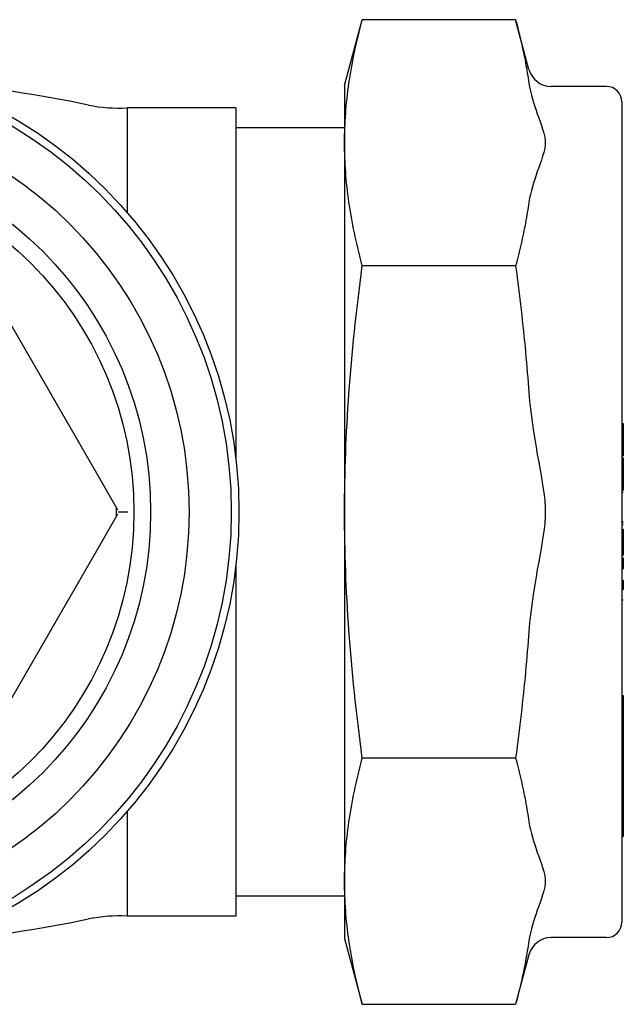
# Model space of a CAD drawing. Header units: millimetres. Extents: x 81 to 3803, y 32 to 438.
# Tile 10 of 16: x 346 to 385, y 374 to 438. Entities that reach past the tile are written whole.
import ezdxf

# ---------------------------------------------------------------- set-up
doc = ezdxf.new("R2010")
doc.units = ezdxf.units.MM
doc.layers.add('DETAIL', color=2, linetype='Continuous')

msp = doc.modelspace()

# ---------------------------------------------------------------- linework, layer by layer
at = {"layer": 'DETAIL'}
for p, q in [((366.723, 433.822), (367.873, 438.115)), ((377.859, 438.115), (367.873, 438.115)), ((378.725, 434.884), (377.859, 438.115)), ((366.723, 433.822), (366.723, 430.104)), ((383.773, 433.772), (380.174, 433.772)), ((384.773, 432.772), (384.773, 379.372)), ((352.553, 432.372), (352.553, 425.581)), ((359.643, 432.372), (352.553, 432.372)), ((359.643, 432.372), (359.643, 409.516)), ((366.723, 431.072), (359.643, 431.072)), ((366.723, 430.104), (366.723, 406.072)), ((350.979, 407.896), (342.116, 423.248)), ((377.859, 422.094), (367.873, 422.094)), ((384.773, 411.829), (384.873, 411.829)), ((384.773, 411.533), (384.873, 411.533)), ((384.873, 411.829), (384.873, 411.533)), ((384.873, 411.533), (384.873, 409.79)), ((384.773, 409.79), (384.873, 409.79)), ((384.773, 409.72), (384.873, 409.72)), ((384.773, 409.591), (384.873, 409.591)), ((384.873, 409.79), (384.873, 409.72)), ((384.873, 409.591), (384.873, 409.405)), ((384.773, 409.405), (384.873, 409.405)), ((384.773, 409.106), (384.873, 409.106)), ((384.873, 409.405), (384.873, 409.106)), ((384.873, 409.106), (384.873, 407.53)), ((351.849, 406.388), (350.979, 407.896)), ((384.773, 407.53), (384.873, 407.53)), ((384.773, 407.492), (384.873, 407.492)), ((384.773, 407.369), (384.873, 407.369)), ((384.873, 407.53), (384.873, 407.492)), ((351.962, 406.194), (351.849, 406.388)), ((350.979, 404.248), (351.849, 405.756)), ((351.849, 405.756), (351.962, 405.951)), ((352.048, 406.072), (351.981, 406.072)), ((352.609, 406.072), (352.048, 406.072)), ((366.723, 406.072), (366.723, 382.04)), ((384.773, 405.46), (384.873, 405.46)), ((384.773, 405.406), (384.873, 405.406)), ((384.773, 405.359), (384.873, 405.359)), ((384.773, 405.236), (384.873, 405.236)), ((384.773, 404.964), (384.873, 404.964)), ((384.773, 404.936), (384.873, 404.936)), ((384.873, 404.964), (384.873, 404.936)), ((384.873, 404.936), (384.873, 403.449)), ((342.116, 388.896), (350.979, 404.248)), ((384.773, 403.449), (384.873, 403.449)), ((384.773, 403.283), (384.873, 403.283)), ((384.773, 403.268), (384.873, 403.268)), ((384.873, 403.449), (384.873, 403.283)), ((384.873, 403.283), (384.873, 403.268)), ((359.643, 402.628), (359.643, 379.772)), ((384.773, 403.079), (384.873, 403.079)), ((384.773, 402.615), (384.873, 402.615)), ((384.873, 403.079), (384.873, 402.615)), ((384.873, 402.615), (384.873, 402.38)), ((384.773, 402.38), (384.873, 402.38)), ((384.773, 401.639), (384.873, 401.639)), ((384.773, 401.269), (384.873, 401.269)), ((384.873, 401.639), (384.873, 401.269)), ((384.873, 401.269), (384.873, 401.036)), ((384.773, 401.036), (384.873, 401.036)), ((384.773, 400.345), (384.873, 400.345)), ((384.773, 394.125), (384.873, 394.125)), ((384.873, 394.125), (384.873, 393.461)), ((384.773, 393.461), (384.873, 393.461)), ((384.773, 393.158), (384.873, 393.158)), ((384.873, 393.461), (384.873, 393.158)), ((384.873, 393.158), (384.873, 392.75)), ((384.773, 392.75), (384.873, 392.75)), ((384.773, 392.723), (384.873, 392.723)), ((384.873, 392.75), (384.873, 392.723)), ((384.873, 392.723), (384.873, 391.207)), ((384.773, 391.207), (384.873, 391.207)), ((384.773, 391.084), (384.873, 391.084)), ((384.873, 391.207), (384.873, 391.084)), ((384.873, 391.084), (384.873, 390.822)), ((384.773, 390.822), (384.873, 390.822)), ((384.873, 390.822), (384.873, 390.226)), ((377.859, 390.051), (367.873, 390.051)), ((384.773, 390.226), (384.873, 390.226)), ((384.773, 389.982), (384.873, 389.982)), ((384.873, 390.226), (384.873, 389.982)), ((384.873, 389.982), (384.873, 389.381)), ((384.773, 389.381), (384.873, 389.381)), ((384.773, 389.119), (384.873, 389.119)), ((384.773, 389.06), (384.873, 389.06)), ((384.873, 389.381), (384.873, 389.119)), ((384.873, 389.119), (384.873, 389.06)), ((384.873, 389.06), (384.873, 388.837)), ((384.773, 388.837), (384.873, 388.837)), ((384.873, 388.837), (384.873, 388.332)), ((384.773, 388.332), (384.873, 388.332)), ((384.773, 388.124), (384.873, 388.124)), ((384.873, 388.332), (384.873, 388.124)), ((384.873, 388.124), (384.873, 387.614)), ((384.773, 387.614), (384.873, 387.614)), ((384.773, 387.392), (384.873, 387.392)), ((384.873, 387.614), (384.873, 387.392)), ((384.873, 387.392), (384.873, 384.953)), ((352.553, 386.563), (352.553, 379.772)), ((384.773, 384.953), (384.873, 384.953)), ((366.723, 382.04), (366.723, 378.322)), ((366.723, 381.072), (359.643, 381.072)), ((359.643, 379.772), (352.553, 379.772)), ((366.723, 378.322), (367.873, 374.029)), ((383.773, 378.372), (380.174, 378.372)), ((378.725, 377.26), (377.859, 374.029)), ((367.873, 374.029), (377.859, 374.029))]:
    msp.add_line(p, q, dxfattribs=at)
at = {"layer": 'DETAIL', "flags": 128}
for points in [[(366.723, 430.104), (366.724, 430.345), (366.727, 430.586), (366.733, 430.826), (366.741, 431.066), (366.751, 431.305), (366.763, 431.545), (366.777, 431.785), (366.794, 432.025), (366.813, 432.265), (366.834, 432.506), (366.857, 432.747), (366.882, 432.988), (366.909, 433.231), (366.939, 433.474), (366.971, 433.718), (367.005, 433.963), (367.042, 434.21), (367.08, 434.457), (367.121, 434.706), (367.164, 434.956), (367.21, 435.208), (367.258, 435.461), (367.308, 435.717), (367.361, 435.974), (367.416, 436.233), (367.474, 436.495), (367.534, 436.758), (367.596, 437.024), (367.662, 437.293), (367.73, 437.564), (367.8, 437.838), (367.873, 438.115)], [(377.859, 438.115), (377.908, 437.933), (377.955, 437.751), (378.001, 437.571), (378.046, 437.392), (378.09, 437.213), (378.133, 437.036), (378.175, 436.86), (378.216, 436.685), (378.255, 436.51), (378.294, 436.337), (378.331, 436.164), (378.368, 435.992), (378.403, 435.821), (378.438, 435.65), (378.471, 435.481), (378.503, 435.312), (378.534, 435.143), (378.565, 434.975), (378.594, 434.808), (378.622, 434.641), (378.649, 434.475), (378.676, 434.309), (378.701, 434.144), (378.725, 433.979)], [(378.725, 433.979), (378.768, 433.721), (378.822, 433.463), (378.883, 433.21), (378.95, 432.964), (379.021, 432.725), (379.102, 432.473), (379.187, 432.219), (379.272, 431.977), (379.363, 431.724), (379.451, 431.48), (379.539, 431.228), (379.619, 430.987), (379.693, 430.734), (379.752, 430.477), (379.785, 430.225), (379.785, 429.984), (379.752, 429.732), (379.693, 429.475), (379.619, 429.222), (379.539, 428.981), (379.451, 428.729), (379.363, 428.485), (379.272, 428.232), (379.187, 427.99), (379.102, 427.736), (379.021, 427.483), (378.95, 427.245), (378.883, 426.999), (378.822, 426.746), (378.768, 426.488), (378.725, 426.23)], [(367.873, 422.094), (367.8, 422.371), (367.73, 422.645), (367.662, 422.916), (367.596, 423.185), (367.534, 423.451), (367.474, 423.714), (367.416, 423.976), (367.361, 424.235), (367.308, 424.492), (367.258, 424.747), (367.21, 425.001), (367.164, 425.253), (367.121, 425.503), (367.08, 425.752), (367.042, 425.999), (367.005, 426.246), (366.971, 426.491), (366.939, 426.735), (366.909, 426.978), (366.882, 427.22), (366.857, 427.462), (366.834, 427.703), (366.813, 427.944), (366.794, 428.184), (366.777, 428.424), (366.763, 428.664), (366.751, 428.903), (366.741, 429.143), (366.733, 429.383), (366.727, 429.623), (366.724, 429.864), (366.723, 430.104)], [(378.725, 426.23), (378.701, 426.065), (378.676, 425.899), (378.649, 425.734), (378.622, 425.567), (378.594, 425.401), (378.565, 425.233), (378.534, 425.066), (378.503, 424.897), (378.471, 424.728), (378.438, 424.558), (378.403, 424.388), (378.368, 424.217), (378.331, 424.045), (378.294, 423.872), (378.255, 423.699), (378.216, 423.524), (378.175, 423.349), (378.133, 423.173), (378.09, 422.996), (378.046, 422.817), (378.001, 422.638), (377.955, 422.458), (377.908, 422.276), (377.859, 422.094)], [(366.723, 406.072), (366.724, 406.554), (366.727, 407.035), (366.733, 407.515), (366.741, 407.995), (366.751, 408.474), (366.763, 408.954), (366.777, 409.433), (366.794, 409.913), (366.813, 410.394), (366.834, 410.875), (366.857, 411.357), (366.882, 411.84), (366.909, 412.325), (366.939, 412.812), (366.971, 413.3), (367.005, 413.79), (367.042, 414.283), (367.08, 414.777), (367.121, 415.275), (367.164, 415.776), (367.21, 416.279), (367.258, 416.786), (367.308, 417.297), (367.361, 417.811), (367.416, 418.33), (367.474, 418.853), (367.534, 419.38), (367.596, 419.912), (367.662, 420.449), (367.73, 420.992), (367.8, 421.54), (367.873, 422.094)], [(377.859, 422.094), (377.908, 421.728), (377.955, 421.366), (378.001, 421.005), (378.046, 420.646), (378.09, 420.29), (378.133, 419.936), (378.175, 419.583), (378.216, 419.233), (378.255, 418.884), (378.294, 418.537), (378.331, 418.191), (378.368, 417.847), (378.403, 417.505), (378.438, 417.164), (378.471, 416.825), (378.503, 416.487), (378.534, 416.15), (378.565, 415.814), (378.594, 415.48), (378.622, 415.146), (378.649, 414.814), (378.676, 414.482), (378.701, 414.152), (378.725, 413.822)], [(378.725, 413.822), (378.768, 413.305), (378.822, 412.79), (378.883, 412.283), (378.95, 411.792), (379.021, 411.314), (379.102, 410.808), (379.187, 410.3), (379.272, 409.818), (379.363, 409.311), (379.451, 408.823), (379.539, 408.319), (379.619, 407.838), (379.693, 407.331), (379.752, 406.817), (379.785, 406.313), (379.785, 405.831), (379.752, 405.328), (379.693, 404.813), (379.619, 404.307), (379.539, 403.825), (379.451, 403.321), (379.363, 402.833), (379.272, 402.327), (379.187, 401.844), (379.102, 401.336), (379.021, 400.83), (378.95, 400.353), (378.883, 399.862), (378.822, 399.355), (378.768, 398.839), (378.725, 398.323)], [(367.873, 390.051), (367.8, 390.605), (367.73, 391.153), (367.662, 391.695), (367.596, 392.232), (367.534, 392.765), (367.474, 393.292), (367.416, 393.815), (367.361, 394.333), (367.308, 394.847), (367.258, 395.358), (367.21, 395.865), (367.164, 396.369), (367.121, 396.869), (367.08, 397.367), (367.042, 397.862), (367.005, 398.354), (366.971, 398.845), (366.939, 399.333), (366.909, 399.819), (366.882, 400.304), (366.857, 400.787), (366.834, 401.27), (366.813, 401.751), (366.794, 402.231), (366.777, 402.711), (366.763, 403.191), (366.751, 403.67), (366.741, 404.15), (366.733, 404.629), (366.727, 405.109), (366.724, 405.59), (366.723, 406.072)], [(378.725, 398.323), (378.701, 397.993), (378.676, 397.662), (378.649, 397.331), (378.622, 396.998), (378.594, 396.665), (378.565, 396.33), (378.534, 395.995), (378.503, 395.658), (378.471, 395.32), (378.438, 394.98), (378.403, 394.639), (378.368, 394.297), (378.331, 393.953), (378.294, 393.608), (378.255, 393.261), (378.216, 392.912), (378.175, 392.561), (378.133, 392.209), (378.09, 391.854), (378.046, 391.498), (378.001, 391.139), (377.955, 390.779), (377.908, 390.416), (377.859, 390.051)], [(366.723, 382.04), (366.724, 382.281), (366.727, 382.521), (366.733, 382.761), (366.741, 383.001), (366.751, 383.241), (366.763, 383.481), (366.777, 383.72), (366.794, 383.96), (366.813, 384.201), (366.834, 384.441), (366.857, 384.682), (366.882, 384.924), (366.909, 385.166), (366.939, 385.41), (366.971, 385.654), (367.005, 385.899), (367.042, 386.145), (367.08, 386.393), (367.121, 386.641), (367.164, 386.892), (367.21, 387.144), (367.258, 387.397), (367.308, 387.652), (367.361, 387.91), (367.416, 388.169), (367.474, 388.43), (367.534, 388.694), (367.596, 388.96), (367.662, 389.228), (367.73, 389.5), (367.8, 389.774), (367.873, 390.051)], [(377.859, 390.051), (377.908, 389.868), (377.955, 389.687), (378.001, 389.506), (378.046, 389.327), (378.09, 389.149), (378.133, 388.972), (378.175, 388.795), (378.216, 388.62), (378.255, 388.446), (378.294, 388.272), (378.331, 388.1), (378.368, 387.928), (378.403, 387.756), (378.438, 387.586), (378.471, 387.416), (378.503, 387.247), (378.534, 387.079), (378.565, 386.911), (378.594, 386.744), (378.622, 386.577), (378.649, 386.411), (378.676, 386.245), (378.701, 386.08), (378.725, 385.915)], [(378.725, 385.915), (378.768, 385.656), (378.822, 385.399), (378.883, 385.145), (378.95, 384.9), (379.021, 384.661), (379.102, 384.408), (379.187, 384.154), (379.272, 383.913), (379.363, 383.659), (379.451, 383.415), (379.539, 383.163), (379.619, 382.923), (379.693, 382.67), (379.752, 382.412), (379.785, 382.161), (379.785, 381.919), (379.752, 381.668), (379.693, 381.411), (379.619, 381.157), (379.539, 380.917), (379.451, 380.665), (379.363, 380.421), (379.272, 380.167), (379.187, 379.926), (379.102, 379.672), (379.021, 379.419), (378.95, 379.18), (378.883, 378.935), (378.822, 378.681), (378.768, 378.424), (378.725, 378.165)], [(367.873, 374.029), (367.8, 374.306), (367.73, 374.58), (367.662, 374.852), (367.596, 375.12), (367.534, 375.386), (367.474, 375.65), (367.416, 375.911), (367.361, 376.17), (367.308, 376.428), (367.258, 376.683), (367.21, 376.936), (367.164, 377.188), (367.121, 377.439), (367.08, 377.687), (367.042, 377.935), (367.005, 378.181), (366.971, 378.426), (366.939, 378.67), (366.909, 378.914), (366.882, 379.156), (366.857, 379.398), (366.834, 379.639), (366.813, 379.879), (366.794, 380.12), (366.777, 380.36), (366.763, 380.599), (366.751, 380.839), (366.741, 381.079), (366.733, 381.319), (366.727, 381.559), (366.724, 381.799), (366.723, 382.04)], [(378.725, 378.165), (378.701, 378), (378.676, 377.835), (378.649, 377.669), (378.622, 377.503), (378.594, 377.336), (378.565, 377.169), (378.534, 377.001), (378.503, 376.833), (378.471, 376.664), (378.438, 376.494), (378.403, 376.324), (378.368, 376.152), (378.331, 375.98), (378.294, 375.808), (378.255, 375.634), (378.216, 375.46), (378.175, 375.285), (378.133, 375.108), (378.09, 374.931), (378.046, 374.753), (378.001, 374.574), (377.955, 374.393), (377.908, 374.212), (377.859, 374.029)]]:
    msp.add_lwpolyline(points, dxfattribs=at)
at = {"layer": 'DETAIL'}
for radius in [29.75, 29.25, 26.5, 24.001, 22.91]:
    msp.add_circle((330.093, 406.072), radius, dxfattribs=at)
for centre, radius, start, end in [((380.174, 435.272), 1.5, 195, 270), ((330.093, 334.572), 100, 78.48804, 84.21562), ((383.773, 432.772), 1, 0, 90), ((352.046, 442.359), 10, 258.48804, 272.90631), ((351.676, 406.288), 0.2, 0.574, 30), ((351.676, 405.856), 0.2, 330, 359.426), ((330.093, 406.072), 21.785, 359.426, 0.574), ((330.093, 477.572), 100, 275.78438, 281.51196), ((352.046, 369.785), 10, 87.09369, 101.51196), ((383.773, 379.372), 1, 270, 0), ((380.174, 376.872), 1.5, 90, 165)]:
    msp.add_arc(centre, radius, start, end, dxfattribs=at)

doc.saveas('drawing.dxf')
